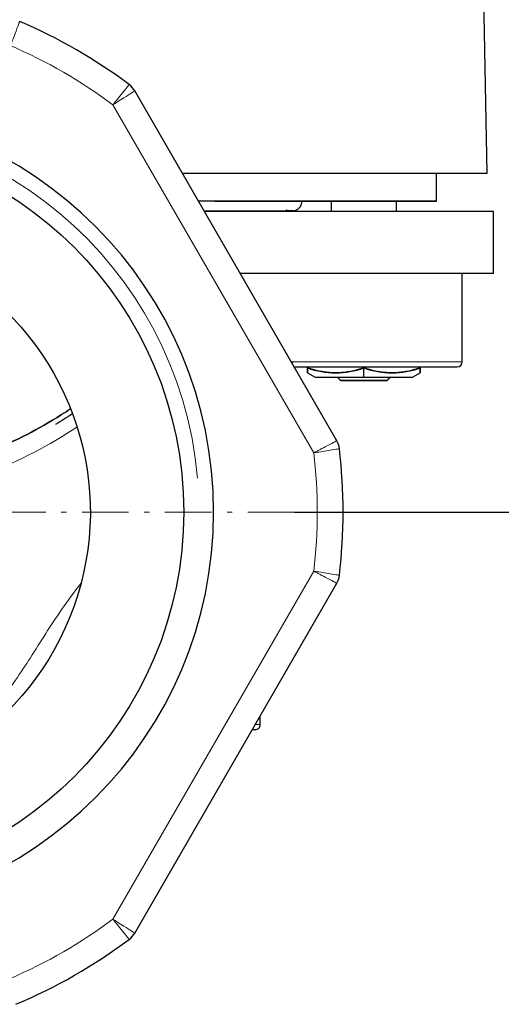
# Model space of a CAD drawing. Header units: millimetres. Extents: x 18 to 610, y -123 to 280.
# Tile 45 of 81: x 170 to 216, y 85 to 180. Entities that reach past the tile are written whole.
import ezdxf

# ---------------------------------------------------------------- set-up
doc = ezdxf.new("R2010")
doc.units = ezdxf.units.MM
doc.linetypes.add('CENTER', pattern=[8, 4.5, -1.5, 0.5, -1.5])
doc.linetypes.add('SOLID', pattern=[0])
doc.styles.add('Arial', font='Arial.ttf', dxfattribs={"height": 7})
doc.dimstyles.get("Standard").update_dxf_attribs({"dimtxt": 5, "dimasz": 5, "dimexe": 0.18, "dimexo": 0.0625, "dimgap": 0.09, "dimtad": 0, "dimtih": 1, "dimtoh": 1, "dimdec": 4, "dimzin": 0, "dimdsep": 46, "dimtxsty": 'Arial', "dimcen": 0.09, "dimadec": 0, "dimazin": 0, "dimtfac": 1, "dimtdec": 4, "dimtofl": 0, "dimtmove": 0, "dimatfit": 3, "dimfxl": 0, "dimtolj": 1, "dimtzin": 0, "dimarcsym": 0})

# ---------------------------------------------------------------- blocks, each defined once
blk = doc.blocks.new('*D12')
at = {"color": 0, "lineweight": -2}
for p, q in [((149.453, 262.572), (246.126, 262.572)), ((244.166, 139.972), (244.166, 255.572)), ((196.253, 132.972), (246.126, 132.972))]:
    blk.add_line(p, q, dxfattribs=at)
at = {"color": 0}
for points in [[(245.333, 255.572), (243, 255.572), (244.166, 262.572)], [(243, 139.972), (245.333, 139.972), (244.166, 132.972)]]:
    blk.add_solid(points, dxfattribs=at)
at = {"layer": 'Defpoints', "color": 0}
for p in [(149.453, 262.572), (244.166, 262.572), (196.253, 132.972)]:
    blk.add_point(p, dxfattribs=at)
at = {"color": 0, "lineweight": 9, "insert": (237.093, 189.156), "char_height": 7, "attachment_point": 5, "rotation": 90, "style": 'Arial'}
blk.add_mtext('\\A1;129.6', dxfattribs=at)
blk = doc.blocks.new('BlockOfCenters_4', base_point=(149.453, 132.972))
at = {"color": 6, "linetype": 'CENTER', "lineweight": 9}
for points in [[(149.453, 179.772), (149.453, 86.172)], [(196.253, 132.972), (102.653, 132.972)]]:
    blk.add_lwpolyline(points, dxfattribs=at)
blk = doc.blocks.new('BlockOfViews_6')
at = {"linetype": 'SOLID', "lineweight": 30}
for p, q in [((214.848, 165.672, 0.865), (214.529, 183.672, 1.128)), ((200.336, 139.84, 111.75), (180.843, 173.604, 111.75)), ((209.953, 162.972, 0), (209.953, 165.672, 0)), ((199.803, 162.972, 0), (199.803, 161.972, 0)), ((206.103, 161.972, 0), (206.103, 162.972, 0)), ((175.444, 162.021, 38.924), (175.47, 162.021, 38.904)), ((175.522, 161.972, 60), (175.499, 161.972, 60)), ((175.499, 161.972, -38.417), (175.522, 161.972, -38.403)), ((195.594, 162.021, 2.165), (195.456, 162.103, 0.495)), ((215.453, 155.972, 0), (215.453, 161.972, 0)), ((212.453, 147.472, 0), (212.453, 155.972, 0)), ((185.808, 147.06, 32.103), (185.808, 147.039, 32.103)), ((197.513, 146.972, 3.141), (197.513, 146.879, 3.141)), ((197.513, 146.393, 0), (198.245, 145.972, 0.157)), ((202.953, 146.879, 6.282), (202.953, 146.972, 6.282)), ((202.953, 145.972, 4.711), (202.953, 146.879, 6.282)), ((207.662, 145.972, 0.157), (208.393, 146.393, 0)), ((208.393, 146.972, 3.141), (208.393, 146.879, 3.141)), ((180.843, 92.34, 111.75), (200.336, 126.104, 111.75)), ((192.953, 112.472, 41.382), (192.953, 113.316, 41.389))]:
    blk.add_line(p, q, dxfattribs=at)
at = {"color": 196, "linetype": 'SOLID', "lineweight": 9}
for p, q in [((178.729, 172.265, 114.25), (198.12, 138.679, 114.25)), ((198.12, 127.265, 114.25), (178.729, 93.679, 114.25))]:
    blk.add_line(p, q, dxfattribs=at)
at = {"linetype": 'SOLID', "lineweight": 30}
blk.add_polyline3d([(187.53, 162.021, 27.19), (187.832, 162.021, 26.799), (190.173, 162.021, 23.087), (192.156, 162.021, 19.173), (193.764, 162.021, 15.09), (194.982, 162.021, 10.874), (195.8, 162.021, 6.563), (196.211, 162.021, 2.194), (195.594, 162.021, 2.165)], dxfattribs=at)
at = {"linetype": 'SOLID', "lineweight": 30, "extrusion": (0, 0, -1)}
blk.add_circle((-149.453, 132.972, -114.25), 39, dxfattribs=at)
at = {"linetype": 'SOLID', "lineweight": 30}
blk.add_circle((149.453, 132.972, 111.75), 36.115, dxfattribs=at)
for centre, radius, start, end in [((149.453, 132.972, 111.75), 51.5, 53.19177, 66.80823), ((179.111, 172.604, 111.75), 2, 30, 53.19177), ((211.938, 147.487, 0), 0.515, 271.67046, 358.32954), ((198.604, 138.84, 111.75), 2, 6.80823, 30), ((149.453, 132.972, 111.75), 51.5, 353.19177, 6.80823), ((198.604, 127.104, 111.75), 2, 330, 353.19177), ((192.453, 112.472, 41.378), 0.5, 270.00062, 0.00113), ((179.111, 93.34, 111.75), 2, 306.80823, 330), ((149.453, 132.972, 111.75), 51.5, 292.73086, 306.80823)]:
    blk.add_arc(centre, radius, start, end, dxfattribs=at)
at = {"color": 196, "linetype": 'SOLID', "lineweight": 9, "extrusion": (0, 0, -1)}
for start, end in [(113.31145, 126.68855), (173.31145, 186.68855), (233.31145, 246.68855)]:
    blk.add_arc((-149.453, 132.972, -114.25), 49, start, end, dxfattribs=at)
at = {"linetype": 'SOLID', "lineweight": 9, "extrusion": (0, 0, -1)}
blk.add_arc((-149.453, 132.972, -111.75), 37.59, 265, 175, dxfattribs=at)
at = {"linetype": 'SOLID', "lineweight": 30, "extrusion": (0, 1, 0)}
for centre, radius, start, end in [((-149.453, 0, 165.672), 65.4, 123.38035, 179.24208), ((-149.453, 0, 162.972), 60.5, 130.29225, 180.00006), ((-149.453, 0, 147.472), 63, 125.05128, 125.0758), ((-149.453, 0, 147.472), 63, 137.54045, 137.8481), ((-183.453, 41.307, 146.972), 9.5, 85.62777, 85.6415), ((-183.453, 41.307, 146.972), 9.5, 104.51733, 104.54808), ((-149.453, 0, 146.972), 62.5, 138.44185, 180), ((-202.954, 0, 145.972), 4.711, 359.05273, 89.999), ((-202.953, 0, 145.972), 4.711, 90.001, 180.94727), ((-183.454, -41.307, 110.472), 4.711, 297.16162, 297.45039), ((-183.454, -41.307, 110.472), 4.711, 62.54961, 62.83838), ((-183.454, 41.307, 110.472), 4.711, 297.16162, 297.45039), ((-183.454, 41.307, 110.472), 4.711, 62.54961, 62.83838)]:
    blk.add_arc(centre, radius, start, end, dxfattribs=at)
at = {"linetype": 'SOLID', "lineweight": 30, "extrusion": (0, -1, 0)}
for centre, radius, start, end in [((149.453, 0, -162.972), 60.5, 0, 51.6493), ((202.953, 0, -145.672), 2.25, 0.00184, 179.99816)]:
    blk.add_arc(centre, radius, start, end, dxfattribs=at)
at = {"linetype": 'SOLID', "lineweight": 30, "extrusion": (0, -1, 3.55271e-15)}
for centre, end in [((149.453, 0, -161.972), 54.72464), ((149.453, 0, -155.972), 50.96096)]:
    blk.add_arc(centre, 66, 0, end, dxfattribs=at)
at = {"linetype": 'SOLID', "lineweight": 30, "extrusion": (0, 0, -1)}
blk.add_arc((-149.453, 132.972, -69.235), 27.1, 119.86988, 60.13012, dxfattribs=at)
at = {"color": 196, "linetype": 'SOLID', "lineweight": 9, "extrusion": (0, 1, 0)}
blk.add_arc((-149.453, 0, 147.472), 63, 137.8481, 180, dxfattribs=at)
at = {"linetype": 'SOLID', "lineweight": 30, "extrusion": (-0.5, 2.22961e-12, 0.866025)}
for centre, start, end in [((-156.969, 175.763, -96.037), 342.70982, 17.29018), ((-121.469, 138.222, -122.059), 5.56026, 5.61332), ((-121.469, 179.529, -50.514), 5.56026, 5.61332)]:
    blk.add_arc(centre, 10.568, start, end, dxfattribs=at)
at = {"linetype": 'SOLID', "lineweight": 30, "extrusion": (-1, 0, 0)}
for start, end in [(342.70983, 347.51728), (359.82866, 17.29016)]:
    blk.add_arc((-156.969, 0, -197.513), 10.568, start, end, dxfattribs=at)
at = {"linetype": 'SOLID', "lineweight": 30, "extrusion": (0.5, 4.77308e-13, 0.866025)}
blk.add_arc((156.969, -175.763, 106.917), 10.568, 162.70983, 197.29015, dxfattribs=at)
at = {"linetype": 'SOLID', "lineweight": 30, "extrusion": (1, 0, 0)}
for start, end in [(162.70981, 180.17133), (192.48273, 197.2902)]:
    blk.add_arc((156.969, 0, 208.393), 10.568, start, end, dxfattribs=at)
at = {"linetype": 'SOLID', "lineweight": 30, "extrusion": (-8.01848e-17, 1, -4.90974e-33)}
for centre, start, end in [((-202.953, 0, 145.972), 1.91489, 90), ((-183.453, -41.307, 110.472), 297.15431, 297.4446), ((-183.453, -41.307, 110.472), 62.5554, 62.84569), ((-183.453, 41.307, 110.472), 297.15431, 297.4446), ((-183.453, 41.307, 110.472), 62.5554, 62.84569)]:
    blk.add_arc(centre, 4.711, start, end, dxfattribs=at)
at = {"linetype": 'SOLID', "lineweight": 30, "extrusion": (8.01848e-17, 1, 4.90974e-33)}
blk.add_arc((-202.953, 0, 145.972), 4.711, 90, 178.08511, dxfattribs=at)
at = {"linetype": 'SOLID', "lineweight": 30, "extrusion": (0, -1, -3.55271e-15)}
for start, end in [(116.78395, 116.84456), (95.03099, 95.10931)]:
    blk.add_arc((183.453, 41.307, -112.472), 9.5, start, end, dxfattribs=at)
at = {"color": 196, "linetype": 'SOLID', "lineweight": 9, "extrusion": (0, -1, -3.55271e-15)}
blk.add_arc((183.453, 41.307, -112.472), 9.5, 0.45236, 18.42452, dxfattribs=at)
at = {"linetype": 'SOLID', "lineweight": 30, "extrusion": (0, 1, 3.55271e-15)}
for start, end in [(58.95888, 59.06335), (165.78825, 181.02305)]:
    blk.add_arc((-183.453, 41.307, 111.972), 9, start, end, dxfattribs=at)
at = {"color": 196, "linetype": 'SOLID', "lineweight": 9}
for points, knots in [([(168.844, 177.972, 114.25), (168.903, 178.127, 114.25), (168.963, 178.282, 114.233), (169.113, 178.676, 114.149), (169.203, 178.911, 114.055), (169.418, 179.477, 113.711), (169.531, 179.774, 113.401), (169.691, 180.195, 112.644), (169.735, 180.311, 112.195), (169.735, 180.311, 111.75)], [-0.7896767, -0.7896767, -0.7896767, -0.7896767, -0.6884361, -0.6884361, -0.5264511, -0.5264511, -0.2672752, -0.2672752, 0, 0, 0, 0]), ([(180.309, 174.205, 111.75), (180.309, 174.205, 112.195), (180.231, 174.11, 112.644), (179.946, 173.761, 113.401), (179.745, 173.515, 113.711), (179.363, 173.045, 114.055), (179.204, 172.85, 114.149), (178.938, 172.522, 114.233), (178.833, 172.393, 114.25), (178.729, 172.265, 114.25)], [-0.7875109, -0.7875109, -0.7875109, -0.7875109, -0.5202395, -0.5202395, -0.2610671, -0.2610671, -0.0990844, -0.0990844, 0.0021548, 0.0021548, 0.0021548, 0.0021548]), ([(178.729, 172.265, 114.25), (178.869, 172.354, 114.25), (179.009, 172.442, 114.233), (179.366, 172.668, 114.149), (179.578, 172.803, 114.055), (180.09, 173.127, 113.711), (180.358, 173.297, 113.401), (180.739, 173.538, 112.644), (180.843, 173.604, 112.195), (180.843, 173.604, 111.75)], [-0.0021548, -0.0021548, -0.0021548, -0.0021548, 0.0990844, 0.0990844, 0.2610671, 0.2610671, 0.5202395, 0.5202395, 0.7875109, 0.7875109, 0.7875109, 0.7875109]), ([(154.334, 133.675, 6.099), (160.809, 134.352, 6.099), (167.09, 136.384, 6.099), (173.572, 140.094, 6.085), (174.427, 140.621, 6.083), (175.269, 141.179, 6.08)], [-41.354021, -41.354021, -41.354021, -41.354021, -20.980562, -20.980562, -17.791603, -17.791603, -17.791603, -17.791603]), ([(200.336, 139.84, 111.75), (200.336, 139.84, 112.195), (200.227, 139.783, 112.644), (199.828, 139.574, 113.401), (199.547, 139.426, 113.711), (199.01, 139.146, 114.055), (198.788, 139.029, 114.149), (198.414, 138.833, 114.233), (198.266, 138.756, 114.25), (198.12, 138.679, 114.25)], [0, 0, 0, 0, 0.2672747, 0.2672747, 0.5264502, 0.5264502, 0.6884348, 0.6884348, 0.7896753, 0.7896753, 0.7896753, 0.7896753]), ([(198.12, 138.679, 114.25), (198.283, 138.705, 114.25), (198.447, 138.731, 114.233), (198.864, 138.798, 114.149), (199.113, 138.838, 114.055), (199.71, 138.934, 113.711), (200.024, 138.985, 113.401), (200.469, 139.057, 112.644), (200.59, 139.077, 112.195), (200.59, 139.077, 111.75)], [-0.7896753, -0.7896753, -0.7896753, -0.7896753, -0.6884348, -0.6884348, -0.5264502, -0.5264502, -0.2672747, -0.2672747, 0, 0, 0, 0]), ([(200.59, 126.867, 111.75), (200.59, 126.867, 112.195), (200.469, 126.887, 112.644), (200.024, 126.959, 113.401), (199.71, 127.01, 113.711), (199.113, 127.106, 114.055), (198.864, 127.146, 114.149), (198.447, 127.213, 114.233), (198.283, 127.239, 114.25), (198.12, 127.265, 114.25)], [-0.7876579, -0.7876579, -0.7876579, -0.7876579, -0.5203867, -0.5203867, -0.2612146, -0.2612146, -0.0992321, -0.0992321, 0.002007, 0.002007, 0.002007, 0.002007]), ([(198.12, 127.265, 114.25), (198.266, 127.188, 114.25), (198.414, 127.111, 114.233), (198.788, 126.915, 114.149), (199.01, 126.799, 114.055), (199.547, 126.518, 113.711), (199.828, 126.37, 113.401), (200.227, 126.161, 112.644), (200.336, 126.104, 112.195), (200.336, 126.104, 111.75)], [-0.002007, -0.002007, -0.002007, -0.002007, 0.0992321, 0.0992321, 0.2612146, 0.2612146, 0.5203867, 0.5203867, 0.7876579, 0.7876579, 0.7876579, 0.7876579]), ([(166.164, 112.87, 38.976), (166.598, 113.323, 38.146), (167.022, 113.795, 37.323), (168.095, 115.065, 35.2), (168.722, 115.89, 33.91), (170.303, 118.141, 30.613), (171.216, 119.626, 28.644), (173.222, 122.762, 25.131), (174.313, 124.399, 23.579), (175.665, 126.105, 22.404)], [-21.723086, -21.723086, -21.723086, -21.723086, -18.938075, -18.938075, -14.482058, -14.482058, -7.352429, -7.352429, -0.647958, -0.647958, -0.647958, -0.647958]), ([(180.843, 92.34, 111.75), (180.843, 92.34, 112.195), (180.739, 92.406, 112.644), (180.358, 92.647, 113.401), (180.09, 92.817, 113.711), (179.578, 93.141, 114.055), (179.366, 93.276, 114.149), (179.009, 93.502, 114.233), (178.869, 93.591, 114.25), (178.729, 93.679, 114.25)], [0, 0, 0, 0, 0.267271, 0.267271, 0.5264428, 0.5264428, 0.6884252, 0.6884252, 0.7896642, 0.7896642, 0.7896642, 0.7896642]), ([(178.729, 93.679, 114.25), (178.833, 93.551, 114.25), (178.938, 93.422, 114.233), (179.204, 93.094, 114.149), (179.363, 92.899, 114.055), (179.745, 92.43, 113.711), (179.946, 92.183, 113.401), (180.231, 91.834, 112.644), (180.309, 91.739, 112.195), (180.309, 91.739, 111.75)], [-0.7896642, -0.7896642, -0.7896642, -0.7896642, -0.6884252, -0.6884252, -0.5264428, -0.5264428, -0.267271, -0.267271, 0, 0, 0, 0])]:
    blk.add_open_spline(points, degree=3, knots=knots, dxfattribs=at)
at = {"linetype": 'SOLID', "lineweight": 30}
for points, knots in [([(196.953, 162.972, 0), (196.953, 162.945, 0), (196.952, 162.917, 0), (196.948, 162.862, 0), (196.944, 162.835, 0), (196.935, 162.78, 0), (196.93, 162.753, 0), (196.916, 162.7, 0), (196.908, 162.673, 0), (196.89, 162.621, 0), (196.88, 162.596, 0), (196.858, 162.545, 0), (196.846, 162.52, 0), (196.82, 162.472, 0), (196.806, 162.448, 0), (196.776, 162.402, 0), (196.76, 162.38, 0), (196.726, 162.336, 0), (196.708, 162.315, 0), (196.671, 162.275, 0), (196.651, 162.255, 0), (196.61, 162.218, 0), (196.589, 162.2, 0), (196.546, 162.166, 0), (196.523, 162.15, 0), (196.477, 162.12, 0), (196.454, 162.106, 0), (196.405, 162.08, 0), (196.38, 162.067, 0), (196.33, 162.045, 0), (196.304, 162.035, 0), (196.252, 162.017, 0), (196.226, 162.009, 0), (196.172, 161.996, 0), (196.145, 161.99, 0), (196.091, 161.981, 0), (196.063, 161.978, 0), (196.009, 161.973, 0), (195.981, 161.972, 0), (195.953, 161.972, 0)], [0, 0, 0, 0, 0.082673, 0.082673, 0.165347, 0.165347, 0.24802, 0.24802, 0.330694, 0.330694, 0.413367, 0.413367, 0.496041, 0.496041, 0.578714, 0.578714, 0.661388, 0.661388, 0.744061, 0.744061, 0.826735, 0.826735, 0.909408, 0.909408, 0.992082, 0.992082, 1.074755, 1.074755, 1.157429, 1.157429, 1.240102, 1.240102, 1.322776, 1.322776, 1.405449, 1.405449, 1.488123, 1.488123, 1.570796, 1.570796, 1.570796, 1.570796]), ([(196.953, 162.972, 0), (196.953, 162.945, 0), (196.952, 162.917, 0), (196.948, 162.862, 0), (196.944, 162.835, 0), (196.935, 162.78, 0), (196.93, 162.753, 0), (196.916, 162.7, 0), (196.908, 162.673, 0), (196.89, 162.621, 0), (196.88, 162.596, 0), (196.858, 162.545, 0), (196.846, 162.52, 0), (196.82, 162.472, 0), (196.806, 162.448, 0), (196.776, 162.402, 0), (196.76, 162.38, 0), (196.726, 162.336, 0), (196.708, 162.315, 0), (196.671, 162.275, 0), (196.651, 162.255, 0), (196.61, 162.218, 0), (196.589, 162.2, 0), (196.546, 162.166, 0), (196.523, 162.15, 0), (196.477, 162.12, 0), (196.454, 162.106, 0), (196.405, 162.08, 0), (196.38, 162.067, 0), (196.33, 162.045, 0), (196.304, 162.035, 0), (196.252, 162.017, 0), (196.226, 162.009, 0), (196.172, 161.996, 0), (196.145, 161.99, 0), (196.091, 161.981, 0), (196.063, 161.978, 0), (196.009, 161.973, 0), (195.981, 161.972, 0), (195.953, 161.972, 0)], [0, 0, 0, 0, 0.082673, 0.082673, 0.165347, 0.165347, 0.24802, 0.24802, 0.330694, 0.330694, 0.413367, 0.413367, 0.496041, 0.496041, 0.578714, 0.578714, 0.661388, 0.661388, 0.744061, 0.744061, 0.826735, 0.826735, 0.909408, 0.909408, 0.992082, 0.992082, 1.074755, 1.074755, 1.157429, 1.157429, 1.240102, 1.240102, 1.322776, 1.322776, 1.405449, 1.405449, 1.488123, 1.488123, 1.570796, 1.570796, 1.570796, 1.570796]), ([(195.953, 161.972, 0), (195.93, 161.972, 0.024), (195.906, 161.973, 0.047), (195.858, 161.976, 0.095), (195.835, 161.979, 0.119), (195.788, 161.986, 0.166), (195.764, 161.99, 0.189), (195.717, 162, 0.236), (195.693, 162.006, 0.26), (195.647, 162.02, 0.306), (195.624, 162.027, 0.329), (195.578, 162.045, 0.375), (195.555, 162.054, 0.397), (195.528, 162.066, 0.423), (195.525, 162.068, 0.427), (195.521, 162.069, 0.43)], [0, 0, 0, 0, 0.0712752, 0.0712752, 0.1425505, 0.1425505, 0.2138257, 0.2138257, 0.285101, 0.285101, 0.3563762, 0.3563762, 0.4276514, 0.4276514, 0.4388967, 0.4388967, 0.4388967, 0.4388967]), ([(202.953, 146.879, 6.282), (202.86, 146.848, 6.228), (202.766, 146.818, 6.173), (202.578, 146.76, 6.065), (202.484, 146.732, 6.01), (202.294, 146.68, 5.901), (202.2, 146.655, 5.846), (202.009, 146.608, 5.736), (201.914, 146.586, 5.681), (201.723, 146.546, 5.571), (201.627, 146.527, 5.516), (201.434, 146.493, 5.404), (201.338, 146.477, 5.349), (201.145, 146.451, 5.237), (201.048, 146.439, 5.181), (200.854, 146.419, 5.069), (200.757, 146.412, 5.013), (200.563, 146.4, 4.901), (200.465, 146.396, 4.845), (200.271, 146.392, 4.733), (200.173, 146.393, 4.677), (199.979, 146.397, 4.564), (199.882, 146.401, 4.508), (199.687, 146.413, 4.396), (199.59, 146.421, 4.34), (199.397, 146.442, 4.228), (199.3, 146.453, 4.172), (199.107, 146.481, 4.061), (199.01, 146.496, 4.005), (198.818, 146.531, 3.894), (198.722, 146.55, 3.839), (198.531, 146.591, 3.728), (198.436, 146.613, 3.673), (198.245, 146.661, 3.563), (198.15, 146.686, 3.508), (197.961, 146.739, 3.399), (197.866, 146.767, 3.344), (197.685, 146.823, 3.24), (197.598, 146.851, 3.189), (197.513, 146.879, 3.141)], [0, 0, 0, 0, 0.192127, 0.192127, 0.384254, 0.384254, 0.576381, 0.576381, 0.768508, 0.768508, 0.960635, 0.960635, 1.152762, 1.152762, 1.344889, 1.344889, 1.537016, 1.537016, 1.729143, 1.729143, 1.92127, 1.92127, 2.113397, 2.113397, 2.305524, 2.305524, 2.497651, 2.497651, 2.689778, 2.689778, 2.881905, 2.881905, 3.074032, 3.074032, 3.266159, 3.266159, 3.458286, 3.458286, 3.650413, 3.650413, 3.650413, 3.650413]), ([(197.513, 146.879, 3.141), (197.513, 146.853, 3.051), (197.514, 146.827, 2.959), (197.514, 146.776, 2.769), (197.514, 146.75, 2.67), (197.514, 146.699, 2.463), (197.513, 146.674, 2.355), (197.513, 146.624, 2.129), (197.513, 146.601, 2.015), (197.513, 146.558, 1.787), (197.513, 146.538, 1.673), (197.513, 146.501, 1.444), (197.513, 146.485, 1.329), (197.513, 146.456, 1.099), (197.513, 146.443, 0.984), (197.513, 146.422, 0.753), (197.513, 146.414, 0.637), (197.513, 146.401, 0.406), (197.513, 146.397, 0.29), (197.513, 146.393, 0.116), (197.513, 146.393, 0.058), (197.513, 146.393, 0)], [0, 0, 0, 0, 0.159571, 0.159571, 0.319142, 0.319142, 0.478713, 0.478713, 0.638284, 0.638284, 0.797855, 0.797855, 0.957426, 0.957426, 1.116997, 1.116997, 1.276568, 1.276568, 1.436138, 1.436138, 1.515924, 1.515924, 1.515924, 1.515924]), ([(208.393, 146.879, 3.141), (208.309, 146.851, 3.189), (208.222, 146.823, 3.24), (208.041, 146.767, 3.344), (207.946, 146.739, 3.399), (207.757, 146.686, 3.508), (207.662, 146.661, 3.563), (207.471, 146.613, 3.673), (207.376, 146.591, 3.728), (207.185, 146.55, 3.839), (207.089, 146.531, 3.894), (206.897, 146.496, 4.005), (206.8, 146.481, 4.061), (206.607, 146.453, 4.172), (206.51, 146.442, 4.228), (206.317, 146.421, 4.34), (206.219, 146.413, 4.396), (206.025, 146.401, 4.508), (205.928, 146.397, 4.564), (205.734, 146.393, 4.677), (205.636, 146.392, 4.733), (205.442, 146.396, 4.845), (205.344, 146.4, 4.901), (205.15, 146.412, 5.013), (205.053, 146.419, 5.069), (204.859, 146.439, 5.181), (204.762, 146.451, 5.237), (204.569, 146.477, 5.349), (204.473, 146.493, 5.404), (204.28, 146.527, 5.516), (204.184, 146.546, 5.571), (203.993, 146.586, 5.681), (203.898, 146.608, 5.736), (203.707, 146.655, 5.846), (203.613, 146.68, 5.901), (203.423, 146.732, 6.01), (203.329, 146.76, 6.065), (203.141, 146.818, 6.173), (203.047, 146.848, 6.228), (202.953, 146.879, 6.282)], [0, 0, 0, 0, 0.173589, 0.173589, 0.347177, 0.347177, 0.520766, 0.520766, 0.694354, 0.694354, 0.867943, 0.867943, 1.041531, 1.041531, 1.21512, 1.21512, 1.388708, 1.388708, 1.562297, 1.562297, 1.735886, 1.735886, 1.909474, 1.909474, 2.083063, 2.083063, 2.256651, 2.256651, 2.43024, 2.43024, 2.603828, 2.603828, 2.777417, 2.777417, 2.951005, 2.951005, 3.124594, 3.124594, 3.298183, 3.298183, 3.298183, 3.298183]), ([(208.393, 146.393, 0), (208.393, 146.393, 0.058), (208.393, 146.393, 0.116), (208.394, 146.397, 0.29), (208.394, 146.401, 0.406), (208.394, 146.414, 0.637), (208.394, 146.422, 0.753), (208.393, 146.443, 0.984), (208.393, 146.456, 1.099), (208.394, 146.485, 1.329), (208.394, 146.501, 1.444), (208.394, 146.538, 1.673), (208.394, 146.558, 1.787), (208.394, 146.601, 2.015), (208.393, 146.624, 2.129), (208.393, 146.674, 2.355), (208.393, 146.699, 2.463), (208.393, 146.75, 2.67), (208.393, 146.776, 2.769), (208.393, 146.827, 2.959), (208.393, 146.853, 3.051), (208.393, 146.879, 3.141)], [1.515924, 1.515924, 1.515924, 1.515924, 1.595709, 1.595709, 1.75528, 1.75528, 1.914851, 1.914851, 2.074422, 2.074422, 2.233993, 2.233993, 2.393564, 2.393564, 2.553135, 2.553135, 2.712706, 2.712706, 2.872277, 2.872277, 3.031848, 3.031848, 3.031848, 3.031848]), ([(174.645, 142.933, 2.817), (174.075, 142.553, 2.94), (173.495, 142.187, 3.06), (171.833, 141.19, 3.393), (170.732, 140.592, 3.598), (168.478, 139.488, 3.983), (167.327, 138.984, 4.163), (164.981, 138.071, 4.494), (163.786, 137.663, 4.644), (161.365, 136.946, 4.912), (160.138, 136.638, 5.029), (157.66, 136.123, 5.224), (156.408, 135.916, 5.304), (154.834, 135.722, 5.379), (154.518, 135.686, 5.393), (154.201, 135.654, 5.406)], [0.2133763, 0.2133763, 0.2133763, 0.2133763, 0.2611256, 0.2611256, 0.3481675, 0.3481675, 0.4352094, 0.4352094, 0.5222513, 0.5222513, 0.6092932, 0.6092932, 0.696335, 0.696335, 0.7181588, 0.7181588, 0.7181588, 0.7181588]), ([(154.201, 135.654, 5.406), (154.518, 135.686, 5.393), (154.834, 135.722, 5.379), (156.408, 135.916, 5.304), (157.66, 136.123, 5.225), (160.138, 136.638, 5.028), (161.366, 136.946, 4.912), (163.787, 137.663, 4.644), (164.982, 138.071, 4.494), (167.327, 138.984, 4.163), (168.479, 139.489, 3.983), (170.733, 140.592, 3.598), (171.834, 141.191, 3.393), (173.495, 142.187, 3.06), (174.074, 142.553, 2.94), (174.644, 142.933, 2.817)], [28.780893, 28.780893, 28.780893, 28.780893, 29.452728, 29.452728, 32.130248, 32.130248, 34.807769, 34.807769, 37.48529, 37.48529, 40.16281, 40.16281, 42.840331, 42.840331, 44.307715, 44.307715, 44.307715, 44.307715])]:
    blk.add_open_spline(points, degree=3, knots=knots, dxfattribs=at)
for points, degree in [([(195.767, 161.99, -0.187), (195.766, 161.99, -0.187), (195.766, 161.99, -0.187), (195.766, 161.99, -0.187)], 3), ([(171.574, 161.497, 34.352), (171.575, 161.497, 34.352), (171.575, 161.497, 34.352), (171.575, 161.497, 34.352)], 3), ([(182.63, 147.23, 6.037), (182.631, 147.231, 6.037), (182.631, 147.231, 6.037), (182.632, 147.232, 6.037)], 3), ([(199.968, 146.408, 0), (199.976, 146.399, 0)], 1), ([(205.939, 146.408, 0), (205.931, 146.399, 0)], 1), ([(200.403, 145.972, 0), (200.703, 145.672, 0)], 1), ([(200.703, 145.672, 0), (200.703, 145.672, 0.294), (200.822, 145.672, 0.883), (201.321, 145.672, 1.632), (202.07, 145.672, 2.132), (202.953, 145.672, 2.308), (203.837, 145.672, 2.132), (204.585, 145.672, 1.632), (205.085, 145.672, 0.883), (205.203, 145.672, 0.294), (205.203, 145.672, 0)], 3), ([(205.503, 145.972, 0), (205.203, 145.672, 0)], 1), ([(174.846, 142.432, 3.149), (174.303, 142.082, 3.138), (173.756, 141.746, 3.128), (173.201, 141.421, 3.118)], 3), ([(181.627, 110.949, -36.08), (181.624, 110.949, -36.082), (181.621, 110.948, -36.083), (181.618, 110.948, -36.085)], 3), ([(181.618, 110.948, -46.529), (181.621, 110.948, -46.53), (181.624, 110.949, -46.532), (181.627, 110.949, -46.534)], 3), ([(181.627, 110.949, 46.534), (181.624, 110.949, 46.532), (181.621, 110.948, 46.53), (181.618, 110.948, 46.529)], 3), ([(181.618, 110.948, 36.085), (181.621, 110.948, 36.083), (181.624, 110.949, 36.082), (181.627, 110.949, 36.08)], 3)]:
    blk.add_open_spline(points, degree=degree, dxfattribs=at)
blk.add_blockref('BlockOfCenters_4', (149.453, 132.972))

msp = doc.modelspace()

# ---------------------------------------------------------------- block references
msp.add_blockref('BlockOfViews_6', (0, 0))

# ---------------------------------------------------------------- dimensions: what is measured, and where the dimension line sits
at = {"lineweight": 9}
dim = msp.add_linear_dim(base=(244.166, 262.572), p1=(196.253, 132.972), p2=(149.453, 262.572), angle=90, dimstyle='Standard', override={"dimtxt": 7, "dimasz": 7, "dimexe": 1.96, "dimexo": 0, "dimgap": 3.5, "dimtad": 1, "dimtih": 0, "dimtoh": 1, "dimdec": 1, "dimlfac": 1, "dimpost": '<>', "dimsah": 1, "dimse1": 0, "dimse2": 0, "dimtix": 1}, dxfattribs=at)
dim.commit()
dim.dimension.update_dxf_attribs({"geometry": '*D12', "text_midpoint": (244.166, 189.156), "dimtype": 160})

doc.saveas('drawing.dxf')
